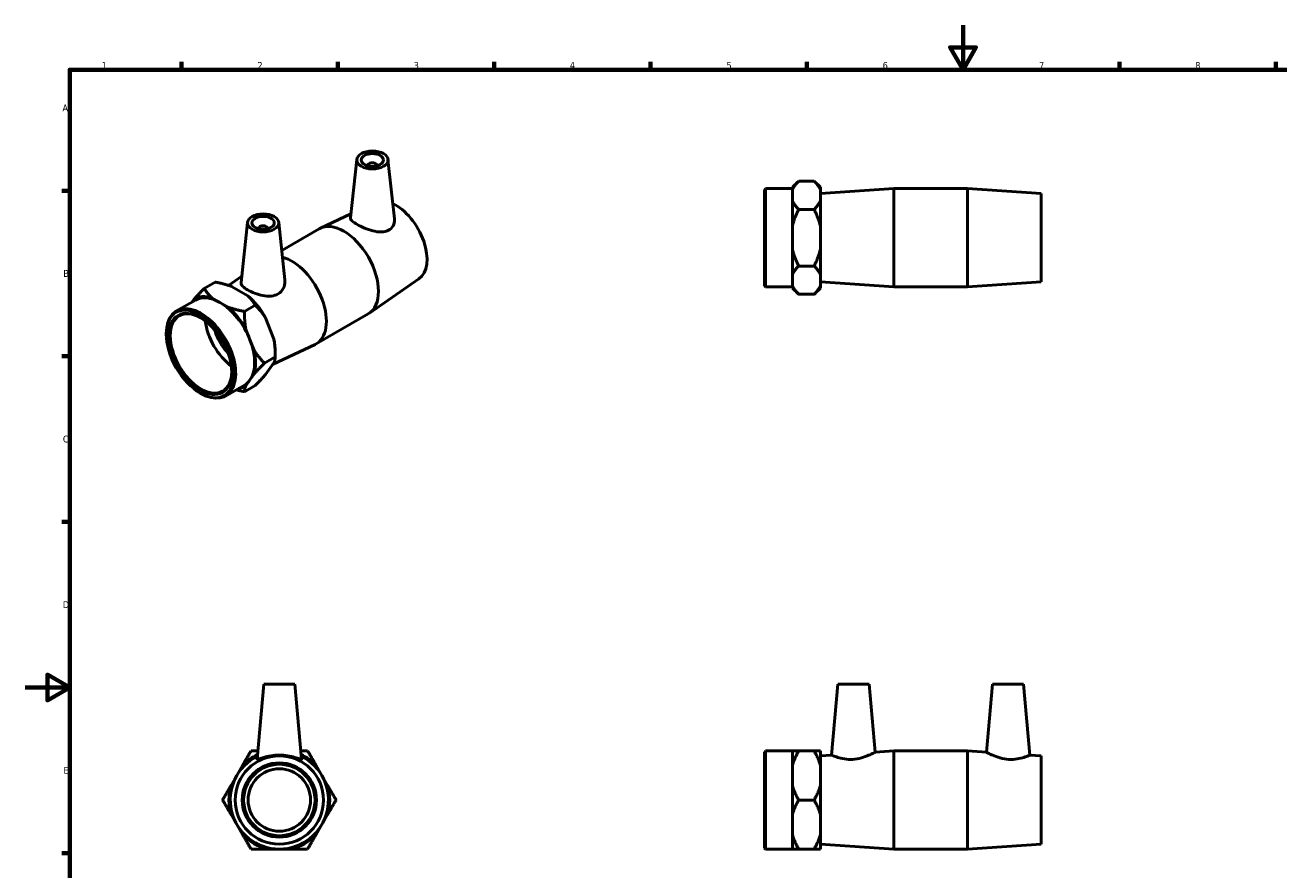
# Model space of a CAD drawing. Header units: millimetres. Extents: x 0 to 904, y -162 to 594.
# Tile 2 of 3: x 0 to 562, y 215 to 594. Entities that reach past the tile are written whole.
import ezdxf

# ---------------------------------------------------------------- set-up
doc = ezdxf.new("R2010")
doc.units = ezdxf.units.MM
doc.layers.add('Border (ANSI)', color=7, linetype='Continuous', lineweight=70)
doc.layers.add('Visible (ANSI)', color=7, linetype='Continuous', lineweight=50)
doc.styles.add('Note Text (ANSI)', font='tahoma.ttf')

# ---------------------------------------------------------------- blocks, each defined once
blk = doc.blocks.new('Borders Default Border')
at = {"layer": 'Border (ANSI)'}
for p, q in [((70.08, 574), (70.08, 577.45)), ((140.17, 574), (140.17, 577.45)), ((210.25, 574), (210.25, 577.45)), ((280.33, 574), (280.33, 577.45)), ((350.42, 574), (350.42, 577.45)), ((490.58, 574), (490.58, 577.45)), ((560.67, 574), (560.67, 577.45)), ((20, 519.75), (16.55, 519.75)), ((20, 445.5), (16.55, 445.5)), ((20, 371.25), (16.55, 371.25)), ((20, 222.75), (16.55, 222.75))]:
    blk.add_line(p, q, dxfattribs=at)
at = {"layer": 'Border (ANSI)', "flags": 128}
for points in [[(420.5, 594), (420.5, 574), (414.73, 584), (426.27, 584), (420.5, 574)], [(20, 20), (20, 574), (821, 574), (821, 20), (20, 20)], [(0, 297), (20, 297), (10, 302.77), (10, 291.23), (20, 297)]]:
    blk.add_lwpolyline(points, dxfattribs=at)
at = {"layer": 'Border (ANSI)', "color": 230, "true_color": 0xff0080, "char_height": 3.05, "attachment_point": 7, "style": 'Note Text (ANSI)'}
for s, insert in [('1', (34.35, 574.4)), ('2', (104.2, 574.4)), ('3', (174.26, 574.34)), ('4', (244.23, 574.4)), ('5', (314.48, 574.34)), ('6', (384.49, 574.34)), ('7', (454.6, 574.4)), ('8', (524.63, 574.33)), ('A', (16.78, 555.35)), ('B', (17.15, 481.1)), ('C', (16.95, 406.8)), ('D', (16.96, 332.6)), ('E', (17.21, 258.35))]:
    blk.add_mtext(s, dxfattribs=dict(at, insert=insert))

msp = doc.modelspace()

# ---------------------------------------------------------------- linework, layer by layer
at = {"layer": 'Visible (ANSI)'}
for p, q in [((148.72, 533.763), (145.917, 507.627)), ((153.706, 530.875), (153.706, 531.062)), ((157.706, 530.875), (157.706, 531.062)), ((162.693, 533.763), (165.556, 507.062)), ((344.031, 521.279), (346.831, 524.079)), ((353.731, 524.079), (346.831, 524.079)), ((356.531, 521.279), (353.731, 524.079)), ((331.531, 520.195), (332.011, 520.675)), ((331.531, 477.155), (331.531, 520.195)), ((332.011, 520.675), (332.011, 476.675)), ((332.011, 520.675), (344.031, 520.675)), ((344.031, 521.279), (344.031, 520.322)), ((344.031, 517.728), (344.031, 520.322)), ((344.031, 515.134), (344.031, 517.728)), ((356.531, 520.322), (356.531, 521.279)), ((356.531, 518.475), (389.531, 520.675)), ((356.531, 515.134), (356.531, 520.322)), ((389.531, 476.675), (389.531, 520.675)), ((389.531, 520.675), (422.531, 520.675)), ((422.531, 476.675), (422.531, 520.675)), ((455.531, 518.475), (422.531, 520.675)), ((455.531, 478.875), (455.531, 518.475)), ((344.031, 515.134), (344.031, 503.863)), ((356.531, 503.863), (356.531, 515.134)), ((146.109, 509.41), (132.426, 502.954)), ((353.731, 511.377), (346.831, 511.377)), ((99.717, 505.544), (96.832, 478.631)), ((104.704, 502.843), (104.704, 502.657)), ((108.704, 502.843), (108.704, 502.657)), ((113.69, 505.544), (116.461, 479.701)), ((115.039, 492.97), (131.894, 502.676)), ((344.031, 498.675), (344.031, 503.863)), ((356.531, 493.487), (356.531, 503.863)), ((344.031, 493.487), (344.031, 498.675)), ((344.031, 493.487), (344.031, 482.217)), ((356.531, 482.217), (356.531, 493.487)), ((353.731, 485.974), (346.831, 485.974)), ((85.242, 478.754), (80.363, 475.945)), ((91.198, 477.286), (97.126, 481.378)), ((176.545, 480.179), (154.359, 464.867)), ((344.031, 479.623), (344.031, 482.217)), ((344.031, 477.029), (344.031, 479.623)), ((356.531, 477.029), (356.531, 482.217)), ((356.531, 478.875), (389.531, 476.675)), ((455.531, 478.875), (422.531, 476.675)), ((99.872, 472.61), (92.535, 476.835)), ((331.531, 477.155), (332.011, 476.675)), ((332.011, 476.675), (344.031, 476.675)), ((344.031, 477.029), (344.031, 476.072)), ((344.031, 476.072), (346.831, 473.272)), ((353.731, 473.272), (346.831, 473.272)), ((356.531, 476.072), (353.731, 473.272)), ((356.531, 476.072), (356.531, 477.029)), ((389.531, 476.675), (422.531, 476.675)), ((67.886, 465.817), (76.386, 470.711)), ((75.726, 471.014), (74.924, 469.869)), ((87.364, 469.632), (83.696, 471.745)), ((91.033, 467.52), (87.364, 469.632)), ((103.205, 468.41), (98.326, 465.6)), ((111.51, 453.242), (107.841, 462.701)), ((130.516, 451.109), (153.851, 464.546)), ((63.309, 455.319), (63.309, 455.71)), ((100.837, 452.881), (99.002, 457.611)), ((102.671, 448.152), (100.837, 452.881)), ((110.998, 441.872), (129.984, 450.83)), ((112.186, 445.252), (107.307, 442.442)), ((112.186, 447.532), (112.186, 445.252)), ((107.841, 437.368), (111.51, 442.602)), ((99.002, 432.278), (100.837, 434.895)), ((100.837, 434.895), (102.671, 437.512)), ((78.467, 428.997), (78.805, 428.801)), ((89.844, 427.687), (98.343, 432.581)), ((103.205, 432.438), (98.326, 429.628)), ((106.988, 298.538), (104.035, 264.791)), ((120.988, 298.538), (106.988, 298.538)), ((120.988, 298.538), (123.94, 264.791)), ((364.381, 298.538), (361.594, 266.676)), ((364.381, 298.538), (378.381, 298.538)), ((378.381, 298.538), (381.055, 267.973)), ((433.681, 298.538), (431.007, 267.973)), ((447.681, 298.538), (433.681, 298.538)), ((447.681, 298.538), (450.469, 266.676)), ((331.531, 268.058), (332.011, 268.538)), ((331.531, 225.018), (331.531, 268.058)), ((332.011, 268.538), (332.011, 224.538)), ((332.011, 268.538), (344.031, 268.538)), ((344.031, 268.538), (344.031, 262.031)), ((353.731, 268.538), (346.831, 268.538)), ((356.531, 262.031), (356.531, 268.538)), ((356.531, 266.338), (361.594, 266.676)), ((381.055, 267.973), (389.531, 268.538)), ((389.531, 224.538), (389.531, 268.538)), ((389.531, 268.538), (422.531, 268.538)), ((422.531, 224.538), (422.531, 268.538)), ((431.007, 267.973), (422.531, 268.538)), ((455.531, 266.338), (450.469, 266.676)), ((455.531, 226.738), (455.531, 266.338)), ((92.341, 253.046), (97.529, 262.031)), ((130.446, 262.031), (135.634, 253.046)), ((344.031, 257.538), (344.031, 262.031)), ((356.531, 253.046), (356.531, 262.031)), ((344.031, 253.046), (344.031, 257.538)), ((344.031, 253.046), (344.031, 240.031)), ((356.531, 240.031), (356.531, 253.046)), ((353.731, 246.538), (346.831, 246.538)), ((97.529, 231.046), (92.341, 240.031)), ((135.634, 240.031), (130.446, 231.046)), ((344.031, 235.538), (344.031, 240.031)), ((356.531, 231.046), (356.531, 240.031)), ((344.031, 231.046), (344.031, 235.538)), ((344.031, 231.046), (344.031, 224.538)), ((356.531, 224.538), (356.531, 231.046)), ((331.531, 225.018), (332.011, 224.538)), ((356.531, 226.738), (389.531, 224.538)), ((455.531, 226.738), (422.531, 224.538)), ((119.175, 224.538), (108.8, 224.538)), ((332.011, 224.538), (344.031, 224.538)), ((353.731, 224.538), (346.831, 224.538)), ((389.531, 224.538), (422.531, 224.538))]:
    msp.add_line(p, q, dxfattribs=at)
for radius in [19.8, 16.64, 16, 14]:
    msp.add_circle((113.988, 246.538), radius, dxfattribs=at)
for radius, start, end in [(22, 116.53206, 63.46794), (22.603, 115.5982, 136.7313), (22.603, 43.2687, 64.4018), (22.603, 163.2687, 196.7313), (22.603, 343.2687, 16.7313), (22.603, 223.2687, 256.7313), (22.603, 283.2687, 316.7313)]:
    msp.add_arc((113.988, 246.538), radius, start, end, dxfattribs=at)
for centre, major_axis, ratio in [((155.706, 533.514), (7, 0), 0.5758617), ((155.706, 533.514), (5, 0), 0.5758617), ((106.704, 505.296), (7, 0), 0.5758617), ((106.704, 505.296), (5, 0), 0.5758617), ((78.526, 446.556), (10.739, -18.649), 0.5780931), ((78.526, 446.556), (9.959, -17.294), 0.5780931)]:
    msp.add_ellipse(centre, major_axis=major_axis, ratio=ratio, dxfattribs=at)
for centre, major_axis, ratio, start_param, end_param in [((155.706, 531.062), (-2, 0), 0.5758617, 2.9729035, 6.4518745), ((166.207, 497.049), (9.881, -17.158), 0.5780931, 0.0472491, 2.457594), ((142.872, 483.611), (-10.979, 19.065), 0.5780931, 3.1415927, 6.2831853), ((106.704, 502.843), (-2, 0), 0.5758617, 2.9729035, 6.4518745), ((119.538, 470.174), (10.979, -19.065), 0.5780931, 6.2359362, 8.91271), ((87.364, 451.646), (-11.28, 19.588), 0.5780931, 5.7313034, 6.3153359), ((87.364, 451.646), (-10.979, 19.065), 0.5780931, 5.4997209, 6.2831853), ((96.203, 456.736), (11.28, -19.588), 0.5780931, 1.5425132, 2.1265457), ((78.865, 446.752), (10.979, -19.065), 0.5780931, 5.4958534, 10.2121098), ((78.865, 446.752), (9.719, -16.878), 0.5780931, 2.3664617, 7.0583163), ((87.364, 451.646), (-10.979, 19.065), 0.5780931, 4.4525233, 5.4997209), ((87.364, 451.646), (-11.28, 19.588), 0.5780931, 4.6841058, 5.2681383), ((94.435, 455.718), (-9.719, 16.878), 0.5780931, 0.9273326, 2.21426), ((94.435, 455.718), (-6.986, 12.132), 0.5780931, 1.1356237, 2.005969), ((87.364, 451.646), (10.979, -19.065), 0.5780931, 0.2637331, 1.3109306), ((96.203, 456.736), (11.28, -19.588), 0.5780931, 0.7873319, 1.0793481), ((87.364, 451.646), (-11.28, 19.588), 0.5780931, 3.6369083, 4.2209408), ((87.364, 451.646), (10.979, -19.065), 0.5780931, 0, 0.2637331), ((87.364, 451.646), (11.28, -19.588), 0.5780931, 6.0516028, 6.3153359)]:
    msp.add_ellipse(centre, major_axis=major_axis, ratio=ratio, start_param=start_param, end_param=end_param, dxfattribs=at)
for points, weights in [([(346.831, 524.079), (344.843, 522.091), (344.031, 520.322)], [1, 1.01247829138, 1]), ([(356.531, 520.322), (355.719, 522.091), (353.731, 524.079)], [1, 1.01247829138, 1]), ([(344.031, 515.134), (344.843, 513.365), (346.831, 511.377)], [1, 1.01247829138, 1]), ([(353.731, 511.377), (355.719, 513.365), (356.531, 515.134)], [1, 1.01247829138, 1]), ([(346.831, 511.377), (344.843, 507.401), (344.031, 503.863)], [1, 1.01247829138, 1]), ([(356.531, 503.863), (355.719, 507.401), (353.731, 511.377)], [1, 1.01247829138, 1]), ([(344.031, 493.487), (344.843, 489.95), (346.831, 485.974)], [1, 1.01247829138, 1]), ([(353.731, 485.974), (355.719, 489.95), (356.531, 493.487)], [1, 1.01247829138, 1]), ([(346.831, 485.974), (344.843, 483.986), (344.031, 482.217)], [1, 1.01247829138, 1]), ([(356.531, 482.217), (355.719, 483.986), (353.731, 485.974)], [1, 1.01247829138, 1]), ([(92.535, 476.835), (89.459, 477.945), (85.242, 478.754)], [1, 1.01247829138, 1]), ([(75.726, 471.014), (77.551, 473.129), (80.363, 475.945)], [1, 1.01247829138, 1]), ([(80.363, 475.945), (81.769, 473.516), (83.696, 471.745)], [1, 1.01247829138, 1]), ([(103.205, 468.41), (101.799, 470.839), (99.872, 472.61)], [1, 1.01247829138, 1]), ([(344.031, 477.029), (344.843, 475.26), (346.831, 473.272)], [1, 1.01247829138, 1]), ([(353.731, 473.272), (355.719, 475.26), (356.531, 477.029)], [1, 1.01247829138, 1]), ([(91.033, 467.52), (94.109, 466.41), (98.326, 465.6)], [1, 1.01247829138, 1]), ([(107.841, 462.701), (106.016, 465.595), (103.205, 468.41)], [1, 1.01247829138, 1]), ([(98.326, 465.6), (98.326, 461.166), (99.002, 457.611)], [1, 1.01247829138, 1]), ([(112.186, 445.252), (112.186, 449.686), (111.51, 453.242)], [1, 1.01247829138, 1]), ([(102.671, 448.152), (104.496, 445.257), (107.307, 442.442)], [1, 1.01247829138, 1]), ([(111.51, 442.602), (112.186, 444.056), (112.186, 445.252)], [1, 1.01247829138, 1]), ([(107.307, 442.442), (104.496, 439.627), (102.671, 437.512)], [1, 1.01247829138, 1]), ([(103.205, 432.438), (106.016, 435.253), (107.841, 437.368)], [1, 1.01247829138, 1]), ([(98.326, 429.628), (96.347, 430.008), (94.639, 430.448)], [1, 1.00581683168, 1.00621056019]), ([(99.002, 432.278), (98.326, 430.824), (98.326, 429.628)], [1, 1.01247829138, 1]), ([(97.529, 262.031), (99.298, 265.095), (101.286, 268.538)], [1, 1.01247829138, 1]), ([(101.286, 268.538), (102.868, 268.538), (104.363, 268.538)], [1, 1.00492728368, 1.00596330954]), ([(123.612, 268.538), (125.107, 268.538), (126.689, 268.538)], [1.00596330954, 1.00492728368, 1]), ([(126.689, 268.538), (128.677, 265.095), (130.446, 262.031)], [1, 1.01247829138, 1]), ([(344.031, 268.538), (344.843, 268.538), (346.831, 268.538)], [1, 1.01247829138, 1]), ([(346.831, 268.538), (344.843, 265.095), (344.031, 262.031)], [1, 1.01247829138, 1]), ([(353.731, 268.538), (355.719, 268.538), (356.531, 268.538)], [1, 1.01247829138, 1]), ([(356.531, 262.031), (355.719, 265.095), (353.731, 268.538)], [1, 1.01247829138, 1]), ([(88.584, 246.538), (90.572, 249.982), (92.341, 253.046)], [1, 1.01247829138, 1]), ([(135.634, 253.046), (137.403, 249.982), (139.391, 246.538)], [1, 1.01247829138, 1]), ([(344.031, 253.046), (344.843, 249.982), (346.831, 246.538)], [1, 1.01247829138, 1]), ([(353.731, 246.538), (355.719, 249.982), (356.531, 253.046)], [1, 1.01247829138, 1]), ([(92.341, 240.031), (90.572, 243.095), (88.584, 246.538)], [1, 1.01247829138, 1]), ([(139.391, 246.538), (137.403, 243.095), (135.634, 240.031)], [1, 1.01247829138, 1]), ([(346.831, 246.538), (344.843, 243.095), (344.031, 240.031)], [1, 1.01247829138, 1]), ([(356.531, 240.031), (355.719, 243.095), (353.731, 246.538)], [1, 1.01247829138, 1]), ([(101.286, 224.538), (99.298, 227.982), (97.529, 231.046)], [1, 1.01247829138, 1]), ([(130.446, 231.046), (128.677, 227.982), (126.689, 224.538)], [1, 1.01247829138, 1]), ([(344.031, 231.046), (344.843, 227.982), (346.831, 224.538)], [1, 1.01247829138, 1]), ([(353.731, 224.538), (355.719, 227.982), (356.531, 231.046)], [1, 1.01247829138, 1]), ([(108.8, 224.538), (105.262, 224.538), (101.286, 224.538)], [1, 1.01247829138, 1]), ([(126.689, 224.538), (122.713, 224.538), (119.175, 224.538)], [1, 1.01247829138, 1]), ([(346.831, 224.538), (344.843, 224.538), (344.031, 224.538)], [1, 1.01247829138, 1]), ([(356.531, 224.538), (355.719, 224.538), (353.731, 224.538)], [1, 1.01247829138, 1])]:
    msp.add_rational_spline(points, weights, degree=2, dxfattribs=at)
for points, knots in [([(163.001, 502.003), (162.104, 501.515), (160.964, 501.256), (158.486, 501.218), (157.146, 501.429), (154.665, 502.049), (153.35, 502.497), (150.902, 503.507), (149.768, 504.067), (147.963, 505.107), (147.191, 505.644), (146.171, 506.63), (145.921, 507.084), (145.91, 507.534), (145.913, 507.581), (145.918, 507.627)], [0, 0, 0, 0, 0.3940932, 0.3940932, 0.7881864, 0.7881864, 1.1712415, 1.1712415, 1.5542967, 1.5542967, 1.9373518, 1.9373518, 2.3204069, 2.3204069, 2.3642747, 2.3642747, 2.3642747, 2.3642747]), ([(165.555, 507.062), (165.569, 506.937), (165.578, 506.813), (165.619, 505.793), (165.428, 504.826), (164.537, 503.154), (163.836, 502.457), (163.001, 502.003)], [5.26635947, 5.26635947, 5.26635947, 5.26635947, 5.31661254, 5.31661254, 5.68340049, 5.68340049, 6.05018845, 6.05018845, 6.05018845, 6.05018845]), ([(113.477, 473.484), (112.587, 472.945), (111.473, 472.597), (109.073, 472.373), (107.786, 472.488), (105.39, 472.95), (104.111, 473.331), (101.742, 474.238), (100.652, 474.761), (98.914, 475.761), (98.158, 476.301), (97.134, 477.349), (96.863, 477.861), (96.82, 478.437), (96.822, 478.533), (96.833, 478.631)], [0, 0, 0, 0, 0.366788, 0.366788, 0.7335759, 0.7335759, 1.1021867, 1.1021867, 1.4707976, 1.4707976, 1.8394084, 1.8394084, 2.2080192, 2.2080192, 2.2809684, 2.2809684, 2.2809684, 2.2809684]), ([(116.46, 479.701), (116.484, 479.486), (116.496, 479.272), (116.508, 478.027), (116.266, 476.905), (115.23, 474.919), (114.434, 474.063), (113.477, 473.484)], [5.18125424, 5.18125424, 5.18125424, 5.18125424, 5.26200205, 5.26200205, 5.65609525, 5.65609525, 6.05018845, 6.05018845, 6.05018845, 6.05018845]), ([(123.94, 264.792), (123.941, 264.782), (123.939, 264.773), (123.897, 264.695), (123.605, 264.763), (122.537, 265.117), (121.762, 265.392), (120.017, 265.906), (118.921, 266.181), (116.521, 266.569), (115.216, 266.676), (112.759, 266.676), (111.454, 266.569), (109.054, 266.181), (107.958, 265.906), (106.213, 265.392), (105.438, 265.117), (104.37, 264.763), (104.079, 264.695), (104.04, 264.766)], [3.0717845, 3.0717845, 3.0717845, 3.0717845, 3.1085933, 3.1085933, 3.4753813, 3.4753813, 3.8421693, 3.8421693, 4.2107801, 4.2107801, 4.5793909, 4.5793909, 4.9480017, 4.9480017, 5.3166125, 5.3166125, 5.6834005, 5.6834005, 6.0501885, 6.0501885, 6.0501885, 6.0501885]), ([(371.013, 264.766), (369.793, 264.695), (368.509, 264.763), (366.182, 265.117), (365.137, 265.392), (363.494, 265.906), (362.78, 266.181), (361.83, 266.569), (361.594, 266.676), (361.594, 266.676)], [0, 0, 0, 0, 0.366788, 0.366788, 0.7335759, 0.7335759, 1.1021867, 1.1021867, 1.4707976, 1.4707976, 1.4707976, 1.4707976]), ([(381.055, 267.973), (381.055, 267.973), (380.799, 267.832), (379.789, 267.315), (379.037, 266.944), (377.296, 266.198), (376.177, 265.769), (373.692, 265.086), (372.323, 264.843), (371.013, 264.766)], [4.4958918, 4.4958918, 4.4958918, 4.4958918, 4.8789469, 4.8789469, 5.262002, 5.262002, 5.6560953, 5.6560953, 6.0501885, 6.0501885, 6.0501885, 6.0501885]), ([(441.05, 264.766), (439.739, 264.843), (438.37, 265.086), (435.885, 265.769), (434.766, 266.198), (433.026, 266.944), (432.273, 267.315), (431.263, 267.832), (431.007, 267.973), (431.007, 267.973)], [0, 0, 0, 0, 0.3940932, 0.3940932, 0.7881864, 0.7881864, 1.1712415, 1.1712415, 1.5542967, 1.5542967, 1.5542967, 1.5542967]), ([(450.469, 266.676), (450.469, 266.676), (450.232, 266.569), (449.282, 266.181), (448.569, 265.906), (446.926, 265.392), (445.88, 265.117), (443.553, 264.763), (442.27, 264.695), (441.05, 264.766)], [4.5793909, 4.5793909, 4.5793909, 4.5793909, 4.9480017, 4.9480017, 5.3166125, 5.3166125, 5.6834005, 5.6834005, 6.0501885, 6.0501885, 6.0501885, 6.0501885])]:
    msp.add_open_spline(points, degree=3, knots=knots, dxfattribs=at)
msp.add_open_spline([(104.04, 264.766), (104.036, 264.773), (104.034, 264.782), (104.035, 264.792)], degree=3, dxfattribs=at)

# ---------------------------------------------------------------- block references
msp.add_blockref('Borders Default Border', (0, 0))

doc.saveas('drawing.dxf')
